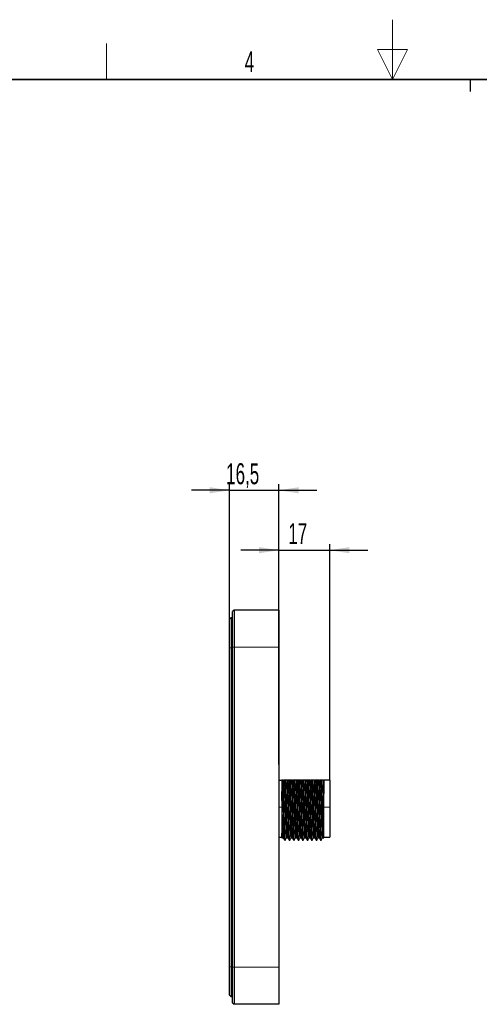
# Model space of a CAD drawing. Header units: millimetres. Extents: x 5 to 418, y 2 to 292.
# Tile 22 of 24: x 155 to 231, y 128 to 292. Entities that reach past the tile are written whole.
import ezdxf

# ---------------------------------------------------------------- set-up
doc = ezdxf.new("R2010")
doc.units = ezdxf.units.MM
doc.layers.add('SLD-0', color=7, linetype='Continuous')
doc.styles.add('SLDTEXTSTYLE0', font='TXT', dxfattribs={"width": 0.605})
doc.dimstyles.new('SLDDIMSTYLE1', dxfattribs={"dimtxt": 3.5, "dimasz": 3.302, "dimexe": 0, "dimexo": 0.0625, "dimgap": 0.875, "dimtad": 1, "dimlfac": 2, "dimrnd": 1e-09, "dimzin": 12, "dimdsep": 46, "dimtxsty": 'SLDTEXTSTYLE0', "dimsah": 1, "dimcen": 0.09, "dimadec": 0, "dimazin": 3, "dimtfac": 1, "dimtmove": 0, "dimatfit": 0, "dimfxl": 1, "dimfrac": 2, "dimtolj": 1, "dimtzin": 12, "dimarcsym": 0})
doc.dimstyles.new('SLDDIMSTYLE2', dxfattribs={"dimtxt": 3.5, "dimasz": 3.302, "dimexe": 0, "dimexo": 0.0625, "dimgap": 0.875, "dimtad": 1, "dimdec": 1, "dimlfac": 2, "dimrnd": 1e-09, "dimzin": 12, "dimdsep": 46, "dimtxsty": 'SLDTEXTSTYLE0', "dimsah": 1, "dimcen": 0.09, "dimadec": 0, "dimazin": 3, "dimtfac": 1, "dimtmove": 0, "dimatfit": 0, "dimfxl": 1, "dimfrac": 2, "dimtolj": 1, "dimtzin": 12, "dimarcsym": 0})

# ---------------------------------------------------------------- blocks, each defined once
blk = doc.blocks.new('_D_3')
at = {"layer": 'SLD-0', "color": 7}
for p, q in [((198.02, 203.95), (191.67, 203.95)), ((198.02, 168.17), (198.02, 204.95)), ((198.02, 203.95), (206.5, 203.95)), ((206.5, 165.55), (206.5, 204.95)), ((206.5, 203.95), (212.85, 203.95))]:
    blk.add_line(p, q, dxfattribs=at)
for points in [[(198.02, 203.95), (194.72, 204.46), (194.72, 203.44)], [(206.5, 203.95), (209.8, 203.44), (209.8, 204.46)]]:
    blk.add_solid(points, dxfattribs=at)
at = {"layer": 'SLD-0', "color": 7, "insert": (199.59, 208.46), "char_height": 3.5, "attachment_point": 1, "style": 'SLDTEXTSTYLE0'}
blk.add_mtext('17', dxfattribs=at)
blk = doc.blocks.new('_D_4')
at = {"layer": 'SLD-0', "color": 7}
for p, q in [((189.77, 213.95), (183.42, 213.95)), ((189.77, 192.42), (189.77, 214.95)), ((189.77, 213.95), (198.02, 213.95)), ((198.02, 193.95), (198.02, 214.95)), ((198.02, 213.95), (204.37, 213.95))]:
    blk.add_line(p, q, dxfattribs=at)
for points in [[(189.77, 213.95), (186.47, 214.46), (186.47, 213.44)], [(198.02, 213.95), (201.33, 213.44), (201.33, 214.46)]]:
    blk.add_solid(points, dxfattribs=at)
at = {"layer": 'SLD-0', "color": 7, "insert": (189.22, 218.46), "char_height": 3.5, "attachment_point": 1, "style": 'SLDTEXTSTYLE0'}
blk.add_mtext('16,5', dxfattribs=at)

msp = doc.modelspace()

# ---------------------------------------------------------------- linework, layer by layer
at = {"color": 7, "linetype": 'Continuous', "lineweight": 25}
for p, q in [((190.5243, 193.9484), (190.2743, 193.6984)), ((190.5243, 193.9484), (190.5243, 187.7484)), ((198.0243, 193.9484), (190.5243, 193.9484)), ((198.0243, 193.9484), (198.0243, 187.7484)), ((190.0243, 192.6734), (189.7743, 192.4234)), ((189.7743, 187.6734), (189.7743, 192.4234)), ((190.0243, 192.6734), (190.0243, 187.6734)), ((190.2743, 192.6734), (190.0243, 192.6734)), ((190.2743, 187.7484), (190.2743, 193.6984)), ((189.7743, 134.4234), (189.7743, 187.6734)), ((190.0243, 187.6734), (190.0243, 134.4234)), ((190.2743, 134.3484), (190.2743, 187.7484)), ((190.5243, 187.7484), (190.5243, 134.3484)), ((198.0243, 187.7484), (198.0243, 134.3484)), ((198.0243, 165.5484), (198.4993, 165.5484)), ((198.6854, 165.5484), (198.7792, 165.5484)), ((199.186, 165.5484), (198.9985, 165.5484)), ((199.4354, 165.5484), (199.5292, 165.5484)), ((199.936, 165.5484), (199.7485, 165.5484)), ((200.1854, 165.5484), (200.2792, 165.5484)), ((200.686, 165.5484), (200.4985, 165.5484)), ((200.9354, 165.5484), (201.0292, 165.5484)), ((201.436, 165.5484), (201.2485, 165.5484)), ((201.6854, 165.5484), (201.7792, 165.5484)), ((202.186, 165.5484), (201.9985, 165.5484)), ((202.4354, 165.5484), (202.5292, 165.5484)), ((202.936, 165.5484), (202.7485, 165.5484)), ((203.1854, 165.5484), (203.2792, 165.5484)), ((203.686, 165.5484), (203.4985, 165.5484)), ((203.9354, 165.5484), (204.0292, 165.5484)), ((204.436, 165.5484), (204.2485, 165.5484)), ((204.6854, 165.5484), (204.7792, 165.5484)), ((205.186, 165.5484), (204.9985, 165.5484)), ((205.4354, 165.5484), (205.4993, 165.5484)), ((205.4993, 165.5484), (205.4993, 163.2821)), ((206.4993, 165.5484), (205.4993, 165.5484)), ((206.4993, 165.5484), (206.4993, 161.0484)), ((206.4993, 161.0484), (206.4993, 156.0484)), ((198.0243, 156.0484), (198.4993, 156.0484)), ((198.5106, 155.8564), (198.5693, 155.958)), ((198.5649, 155.9543), (198.7503, 155.9543)), ((198.9868, 155.5484), (199.0806, 155.5484)), ((199.315, 155.9543), (199.5003, 155.9543)), ((199.7368, 155.5484), (199.8306, 155.5484)), ((200.065, 155.9543), (200.2503, 155.9543)), ((200.4868, 155.5484), (200.5806, 155.5484)), ((200.815, 155.9543), (201.0003, 155.9543)), ((201.2368, 155.5484), (201.3306, 155.5484)), ((201.565, 155.9543), (201.7503, 155.9543)), ((201.9868, 155.5484), (202.0806, 155.5484)), ((202.315, 155.9543), (202.5003, 155.9543)), ((202.7368, 155.5484), (202.8306, 155.5484)), ((203.065, 155.9543), (203.2503, 155.9543)), ((203.4868, 155.5484), (203.5806, 155.5484)), ((203.815, 155.9543), (204.0003, 155.9543)), ((204.2368, 155.5484), (204.3306, 155.5484)), ((204.565, 155.9543), (204.7503, 155.9543)), ((204.9868, 155.5484), (205.0806, 155.5484)), ((205.3149, 155.9543), (205.5024, 155.9543)), ((205.4993, 156.0484), (206.4993, 156.0484)), ((189.7743, 129.6734), (189.7743, 134.4234)), ((190.0243, 134.4234), (190.0243, 129.4234)), ((190.2743, 128.3984), (190.2743, 134.3484)), ((190.5243, 134.3484), (190.5243, 128.1484)), ((198.0243, 134.3484), (198.0243, 128.1484)), ((189.7743, 129.6734), (190.0243, 129.4234)), ((190.2743, 129.4234), (190.0243, 129.4234)), ((190.2743, 128.3984), (190.5243, 128.1484)), ((198.0243, 128.1484), (190.5243, 128.1484))]:
    msp.add_line(p, q, dxfattribs=at)
at = {"color": 7, "linetype": 'Continuous', "lineweight": 18}
for p, q in [((190.0243, 187.6734), (189.7743, 187.6734)), ((190.2743, 187.6734), (190.0243, 187.6734)), ((190.5243, 187.7484), (190.2743, 187.7484)), ((198.0243, 187.7484), (190.5243, 187.7484)), ((198.4993, 161.0484), (198.0243, 161.0484)), ((198.8931, 161.0484), (198.7993, 161.0484)), ((199.6431, 161.0484), (199.5493, 161.0484)), ((200.3931, 161.0484), (200.2993, 161.0484)), ((201.1431, 161.0484), (201.0493, 161.0484)), ((201.8931, 161.0484), (201.7993, 161.0484)), ((202.6431, 161.0484), (202.5493, 161.0484)), ((203.3931, 161.0484), (203.2993, 161.0484)), ((204.1431, 161.0484), (204.0493, 161.0484)), ((204.8931, 161.0484), (204.7993, 161.0484)), ((205.4993, 161.0484), (206.4993, 161.0484)), ((189.7743, 134.4234), (190.0243, 134.4234)), ((190.2743, 134.4234), (190.0243, 134.4234)), ((190.5243, 134.3484), (190.2743, 134.3484)), ((198.0243, 134.3484), (190.5243, 134.3484))]:
    msp.add_line(p, q, dxfattribs=at)
at = {"color": 7, "linetype": 'Continuous', "lineweight": 25}
for points, knots in [([(198.4993, 165.5484), (198.4993, 165.5186), (198.4993, 165.46), (198.4993, 165.3683), (198.4993, 165.2762), (198.4993, 165.1838), (198.4993, 165.0916), (198.4993, 165.0001), (198.4993, 164.9095), (198.4993, 164.8202), (198.4993, 164.6901), (198.4993, 164.5247), (198.4994, 164.3026), (198.4994, 164.034), (198.4993, 163.8198), (198.4993, 163.6952)], [0, 0, 0, 0, 0.06390706, 0.12574364, 0.1855041, 0.24318739, 0.29879662, 0.35233858, 0.4038233, 0.45326365, 0.50067489, 0.61498318, 0.71142485, 0.83214905, 1, 1, 1, 1]), ([(198.7993, 161.0484), (198.7905, 161.4772), (198.781, 161.9163), (198.7615, 162.7776), (198.7515, 163.1995), (198.7318, 163.9883), (198.7221, 164.3551), (198.7083, 164.8438), (198.704, 164.9957), (198.6949, 165.2851), (198.6902, 165.4217), (198.6854, 165.5484)], [0, 0, 0, 0, 0.25, 0.25, 0.5, 0.5, 0.75, 0.75, 0.875, 0.875, 1, 1, 1, 1]), ([(198.8931, 161.0484), (198.8843, 161.4772), (198.8748, 161.9163), (198.8553, 162.7776), (198.8453, 163.1995), (198.8255, 163.9883), (198.8158, 164.3551), (198.8021, 164.8438), (198.7977, 164.9957), (198.7887, 165.2851), (198.784, 165.4217), (198.7792, 165.5484)], [0, 0, 0, 0, 0.25, 0.25, 0.5, 0.5, 0.75, 0.75, 0.875, 0.875, 1, 1, 1, 1]), ([(199.315, 155.9543), (199.3028, 155.9543), (199.2893, 156.0456), (199.2619, 156.4164), (199.248, 156.6956), (199.2318, 157.1281), (199.2286, 157.2186), (199.2224, 157.4067), (199.2194, 157.5037), (199.21, 157.8098), (199.2035, 158.0321), (199.1901, 158.5065), (199.1833, 158.7585), (199.1695, 159.2822), (199.1626, 159.5538), (199.1492, 160.1049), (199.1425, 160.3844), (199.1298, 160.9395), (199.1238, 161.2132), (199.1047, 162.0465), (199.0909, 162.6083), (199.0634, 163.6502), (199.0498, 164.1289), (199.0343, 164.6328), (199.0313, 164.7289), (199.025, 164.915), (199.0218, 165.0046), (199.012, 165.2607), (199.0053, 165.4149), (198.9985, 165.5484)], [0, 0, 0, 0, 0.125, 0.125, 0.25, 0.25, 0.28125, 0.28125, 0.3125, 0.3125, 0.375, 0.375, 0.4375, 0.4375, 0.5, 0.5, 0.5625, 0.5625, 0.625, 0.625, 0.75, 0.75, 0.875, 0.875, 0.90625, 0.90625, 0.9375, 0.9375, 1, 1, 1, 1]), ([(199.4978, 155.9762), (199.4909, 155.997), (199.4752, 156.0436), (199.4494, 156.4116), (199.4224, 157.003), (199.3976, 157.7955), (199.3707, 158.7456), (199.3433, 159.8132), (199.3174, 160.9357), (199.292, 162.0626), (199.2646, 163.1462), (199.2375, 164.1208), (199.2126, 164.9588), (199.1949, 165.3507), (199.186, 165.5484)], [0, 0, 0, 0, 0.06888163, 0.154437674, 0.239517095, 0.322805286, 0.407722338, 0.493326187, 0.577514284, 0.661216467, 0.746703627, 0.831925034, 0.915265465, 1, 1, 1, 1]), ([(199.5493, 161.0484), (199.5405, 161.4772), (199.531, 161.9163), (199.5115, 162.7776), (199.5015, 163.1995), (199.4818, 163.9883), (199.4721, 164.3551), (199.4583, 164.8438), (199.454, 164.9957), (199.4449, 165.2851), (199.4402, 165.4217), (199.4354, 165.5484)], [0, 0, 0, 0, 0.25, 0.25, 0.5, 0.5, 0.75, 0.75, 0.875, 0.875, 1, 1, 1, 1]), ([(199.6431, 161.0484), (199.6343, 161.4772), (199.6248, 161.9163), (199.6053, 162.7776), (199.5953, 163.1995), (199.5755, 163.9883), (199.5658, 164.3551), (199.5521, 164.8438), (199.5477, 164.9957), (199.5387, 165.2851), (199.534, 165.4217), (199.5292, 165.5484)], [0, 0, 0, 0, 0.25, 0.25, 0.5, 0.5, 0.75, 0.75, 0.875, 0.875, 1, 1, 1, 1]), ([(200.065, 155.9543), (200.0528, 155.9543), (200.0393, 156.0456), (200.0119, 156.4164), (199.998, 156.6956), (199.9818, 157.1281), (199.9786, 157.2186), (199.9724, 157.4067), (199.9694, 157.5037), (199.96, 157.8098), (199.9535, 158.0321), (199.9401, 158.5065), (199.9333, 158.7585), (199.9195, 159.2822), (199.9126, 159.5538), (199.8992, 160.1049), (199.8925, 160.3844), (199.8798, 160.9395), (199.8738, 161.2132), (199.8547, 162.0465), (199.8409, 162.6083), (199.8134, 163.6502), (199.7998, 164.1289), (199.7843, 164.6328), (199.7813, 164.7289), (199.775, 164.915), (199.7718, 165.0046), (199.762, 165.2607), (199.7553, 165.4149), (199.7485, 165.5484)], [0, 0, 0, 0, 0.125, 0.125, 0.25, 0.25, 0.28125, 0.28125, 0.3125, 0.3125, 0.375, 0.375, 0.4375, 0.4375, 0.5, 0.5, 0.5625, 0.5625, 0.625, 0.625, 0.75, 0.75, 0.875, 0.875, 0.90625, 0.90625, 0.9375, 0.9375, 1, 1, 1, 1]), ([(200.2478, 155.9762), (200.2409, 155.997), (200.2252, 156.0436), (200.1994, 156.4116), (200.1724, 157.003), (200.1476, 157.7955), (200.1207, 158.7456), (200.0933, 159.8132), (200.0674, 160.9357), (200.042, 162.0626), (200.0146, 163.1462), (199.9875, 164.1208), (199.9626, 164.9588), (199.9449, 165.3507), (199.936, 165.5484)], [0, 0, 0, 0, 0.06888163, 0.15443767, 0.2395171, 0.32280529, 0.40772234, 0.49332619, 0.57751428, 0.66121647, 0.74670363, 0.83192503, 0.91526547, 1, 1, 1, 1]), ([(200.2993, 161.0484), (200.2905, 161.4772), (200.281, 161.9163), (200.2615, 162.7776), (200.2515, 163.1995), (200.2318, 163.9883), (200.2221, 164.3551), (200.2083, 164.8438), (200.204, 164.9957), (200.1949, 165.2851), (200.1902, 165.4217), (200.1854, 165.5484)], [0, 0, 0, 0, 0.25, 0.25, 0.5, 0.5, 0.75, 0.75, 0.875, 0.875, 1, 1, 1, 1]), ([(200.3931, 161.0484), (200.3843, 161.4772), (200.3748, 161.9163), (200.3553, 162.7776), (200.3453, 163.1995), (200.3255, 163.9883), (200.3158, 164.3551), (200.3021, 164.8438), (200.2977, 164.9957), (200.2887, 165.2851), (200.284, 165.4217), (200.2792, 165.5484)], [0, 0, 0, 0, 0.25, 0.25, 0.5, 0.5, 0.75, 0.75, 0.875, 0.875, 1, 1, 1, 1]), ([(200.815, 155.9543), (200.8028, 155.9543), (200.7893, 156.0456), (200.7619, 156.4164), (200.748, 156.6956), (200.7318, 157.1281), (200.7286, 157.2186), (200.7224, 157.4067), (200.7194, 157.5037), (200.71, 157.8098), (200.7035, 158.0321), (200.6901, 158.5065), (200.6833, 158.7585), (200.6695, 159.2822), (200.6626, 159.5538), (200.6492, 160.1049), (200.6425, 160.3844), (200.6298, 160.9395), (200.6238, 161.2132), (200.6047, 162.0465), (200.5909, 162.6083), (200.5634, 163.6502), (200.5498, 164.1289), (200.5343, 164.6328), (200.5313, 164.7289), (200.525, 164.915), (200.5218, 165.0046), (200.512, 165.2607), (200.5053, 165.4149), (200.4985, 165.5484)], [0, 0, 0, 0, 0.125, 0.125, 0.25, 0.25, 0.28125, 0.28125, 0.3125, 0.3125, 0.375, 0.375, 0.4375, 0.4375, 0.5, 0.5, 0.5625, 0.5625, 0.625, 0.625, 0.75, 0.75, 0.875, 0.875, 0.90625, 0.90625, 0.9375, 0.9375, 1, 1, 1, 1]), ([(200.9978, 155.9762), (200.9909, 155.997), (200.9752, 156.0436), (200.9494, 156.4116), (200.9224, 157.003), (200.8976, 157.7955), (200.8707, 158.7456), (200.8433, 159.8132), (200.8174, 160.9357), (200.792, 162.0626), (200.7646, 163.1462), (200.7375, 164.1208), (200.7126, 164.9588), (200.6949, 165.3507), (200.686, 165.5484)], [0, 0, 0, 0, 0.06888163, 0.15443767, 0.23951709, 0.32280529, 0.40772234, 0.49332619, 0.57751428, 0.66121647, 0.74670363, 0.83192503, 0.91526546, 1, 1, 1, 1]), ([(201.0493, 161.0484), (201.0405, 161.4772), (201.031, 161.9163), (201.0115, 162.7776), (201.0015, 163.1995), (200.9818, 163.9883), (200.9721, 164.3551), (200.9583, 164.8438), (200.954, 164.9957), (200.9449, 165.2851), (200.9402, 165.4217), (200.9354, 165.5484)], [0, 0, 0, 0, 0.25, 0.25, 0.5, 0.5, 0.75, 0.75, 0.875, 0.875, 1, 1, 1, 1]), ([(201.1431, 161.0484), (201.1343, 161.4772), (201.1248, 161.9163), (201.1053, 162.7776), (201.0953, 163.1995), (201.0755, 163.9883), (201.0658, 164.3551), (201.0521, 164.8438), (201.0477, 164.9957), (201.0387, 165.2851), (201.034, 165.4217), (201.0292, 165.5484)], [0, 0, 0, 0, 0.25, 0.25, 0.5, 0.5, 0.75, 0.75, 0.875, 0.875, 1, 1, 1, 1]), ([(201.565, 155.9543), (201.5528, 155.9543), (201.5393, 156.0456), (201.5119, 156.4164), (201.498, 156.6956), (201.4818, 157.1281), (201.4786, 157.2186), (201.4724, 157.4067), (201.4694, 157.5037), (201.46, 157.8098), (201.4535, 158.0321), (201.4401, 158.5065), (201.4333, 158.7585), (201.4195, 159.2822), (201.4126, 159.5538), (201.3992, 160.1049), (201.3925, 160.3844), (201.3798, 160.9395), (201.3738, 161.2132), (201.3547, 162.0465), (201.3409, 162.6083), (201.3134, 163.6502), (201.2998, 164.1289), (201.2843, 164.6328), (201.2813, 164.7289), (201.275, 164.915), (201.2718, 165.0046), (201.262, 165.2607), (201.2553, 165.4149), (201.2485, 165.5484)], [0, 0, 0, 0, 0.125, 0.125, 0.25, 0.25, 0.28125, 0.28125, 0.3125, 0.3125, 0.375, 0.375, 0.4375, 0.4375, 0.5, 0.5, 0.5625, 0.5625, 0.625, 0.625, 0.75, 0.75, 0.875, 0.875, 0.90625, 0.90625, 0.9375, 0.9375, 1, 1, 1, 1]), ([(201.7478, 155.9762), (201.7409, 155.997), (201.7252, 156.0436), (201.6994, 156.4116), (201.6724, 157.003), (201.6476, 157.7955), (201.6207, 158.7456), (201.5933, 159.8132), (201.5674, 160.9357), (201.542, 162.0626), (201.5146, 163.1462), (201.4875, 164.1208), (201.4626, 164.9588), (201.4449, 165.3507), (201.436, 165.5484)], [0, 0, 0, 0, 0.06888163, 0.15443767, 0.2395171, 0.32280529, 0.40772234, 0.49332619, 0.57751428, 0.66121647, 0.74670363, 0.83192503, 0.91526547, 1, 1, 1, 1]), ([(201.7993, 161.0484), (201.7905, 161.4772), (201.781, 161.9163), (201.7615, 162.7776), (201.7515, 163.1995), (201.7318, 163.9883), (201.7221, 164.3551), (201.7083, 164.8438), (201.704, 164.9957), (201.6949, 165.2851), (201.6902, 165.4217), (201.6854, 165.5484)], [0, 0, 0, 0, 0.25, 0.25, 0.5, 0.5, 0.75, 0.75, 0.875, 0.875, 1, 1, 1, 1]), ([(201.8931, 161.0484), (201.8843, 161.4772), (201.8748, 161.9163), (201.8553, 162.7776), (201.8453, 163.1995), (201.8255, 163.9883), (201.8158, 164.3551), (201.8021, 164.8438), (201.7977, 164.9957), (201.7887, 165.2851), (201.784, 165.4217), (201.7792, 165.5484)], [0, 0, 0, 0, 0.25, 0.25, 0.5, 0.5, 0.75, 0.75, 0.875, 0.875, 1, 1, 1, 1]), ([(202.315, 155.9543), (202.3028, 155.9543), (202.2893, 156.0456), (202.2619, 156.4164), (202.248, 156.6956), (202.2318, 157.1281), (202.2286, 157.2186), (202.2224, 157.4067), (202.2194, 157.5037), (202.21, 157.8098), (202.2035, 158.0321), (202.1901, 158.5065), (202.1833, 158.7585), (202.1695, 159.2822), (202.1626, 159.5538), (202.1492, 160.1049), (202.1425, 160.3844), (202.1298, 160.9395), (202.1238, 161.2132), (202.1047, 162.0465), (202.0909, 162.6083), (202.0634, 163.6502), (202.0498, 164.1289), (202.0343, 164.6328), (202.0313, 164.7289), (202.025, 164.915), (202.0218, 165.0046), (202.012, 165.2607), (202.0053, 165.4149), (201.9985, 165.5484)], [0, 0, 0, 0, 0.125, 0.125, 0.25, 0.25, 0.28125, 0.28125, 0.3125, 0.3125, 0.375, 0.375, 0.4375, 0.4375, 0.5, 0.5, 0.5625, 0.5625, 0.625, 0.625, 0.75, 0.75, 0.875, 0.875, 0.90625, 0.90625, 0.9375, 0.9375, 1, 1, 1, 1]), ([(202.4978, 155.9762), (202.4909, 155.997), (202.4752, 156.0436), (202.4494, 156.4116), (202.4224, 157.003), (202.3976, 157.7955), (202.3707, 158.7456), (202.3433, 159.8132), (202.3174, 160.9357), (202.292, 162.0626), (202.2646, 163.1462), (202.2375, 164.1208), (202.2126, 164.9588), (202.1949, 165.3507), (202.186, 165.5484)], [0, 0, 0, 0, 0.06888163, 0.15443767, 0.2395171, 0.32280529, 0.40772234, 0.49332619, 0.57751428, 0.66121647, 0.74670363, 0.83192503, 0.91526547, 1, 1, 1, 1]), ([(202.5493, 161.0484), (202.5405, 161.4772), (202.531, 161.9163), (202.5115, 162.7776), (202.5015, 163.1995), (202.4818, 163.9883), (202.4721, 164.3551), (202.4583, 164.8438), (202.454, 164.9957), (202.4449, 165.2851), (202.4402, 165.4217), (202.4354, 165.5484)], [0, 0, 0, 0, 0.25, 0.25, 0.5, 0.5, 0.75, 0.75, 0.875, 0.875, 1, 1, 1, 1]), ([(202.6431, 161.0484), (202.6343, 161.4772), (202.6248, 161.9163), (202.6053, 162.7776), (202.5953, 163.1995), (202.5755, 163.9883), (202.5658, 164.3551), (202.5521, 164.8438), (202.5477, 164.9957), (202.5387, 165.2851), (202.534, 165.4217), (202.5292, 165.5484)], [0, 0, 0, 0, 0.25, 0.25, 0.5, 0.5, 0.75, 0.75, 0.875, 0.875, 1, 1, 1, 1]), ([(203.065, 155.9543), (203.0528, 155.9543), (203.0393, 156.0456), (203.0119, 156.4164), (202.998, 156.6956), (202.9818, 157.1281), (202.9786, 157.2186), (202.9724, 157.4067), (202.9694, 157.5037), (202.96, 157.8098), (202.9535, 158.0321), (202.9401, 158.5065), (202.9333, 158.7585), (202.9195, 159.2822), (202.9126, 159.5538), (202.8992, 160.1049), (202.8925, 160.3844), (202.8798, 160.9395), (202.8738, 161.2132), (202.8547, 162.0465), (202.8409, 162.6083), (202.8134, 163.6502), (202.7998, 164.1289), (202.7843, 164.6328), (202.7813, 164.7289), (202.775, 164.915), (202.7718, 165.0046), (202.762, 165.2607), (202.7553, 165.4149), (202.7485, 165.5484)], [0, 0, 0, 0, 0.125, 0.125, 0.25, 0.25, 0.28125, 0.28125, 0.3125, 0.3125, 0.375, 0.375, 0.4375, 0.4375, 0.5, 0.5, 0.5625, 0.5625, 0.625, 0.625, 0.75, 0.75, 0.875, 0.875, 0.90625, 0.90625, 0.9375, 0.9375, 1, 1, 1, 1]), ([(203.2478, 155.9762), (203.2409, 155.997), (203.2252, 156.0436), (203.1994, 156.4116), (203.1724, 157.003), (203.1476, 157.7955), (203.1207, 158.7456), (203.0933, 159.8132), (203.0674, 160.9357), (203.042, 162.0626), (203.0146, 163.1462), (202.9875, 164.1208), (202.9626, 164.9588), (202.9449, 165.3507), (202.936, 165.5484)], [0, 0, 0, 0, 0.06888163, 0.15443767, 0.2395171, 0.32280529, 0.40772234, 0.49332619, 0.57751428, 0.66121647, 0.74670363, 0.83192503, 0.91526547, 1, 1, 1, 1]), ([(203.2993, 161.0484), (203.2905, 161.4772), (203.281, 161.9163), (203.2615, 162.7776), (203.2515, 163.1995), (203.2318, 163.9883), (203.2221, 164.3551), (203.2083, 164.8438), (203.204, 164.9957), (203.1949, 165.2851), (203.1902, 165.4217), (203.1854, 165.5484)], [0, 0, 0, 0, 0.25, 0.25, 0.5, 0.5, 0.75, 0.75, 0.875, 0.875, 1, 1, 1, 1]), ([(203.3931, 161.0484), (203.3843, 161.4772), (203.3748, 161.9163), (203.3553, 162.7776), (203.3453, 163.1995), (203.3255, 163.9883), (203.3158, 164.3551), (203.3021, 164.8438), (203.2977, 164.9957), (203.2887, 165.2851), (203.284, 165.4217), (203.2792, 165.5484)], [0, 0, 0, 0, 0.25, 0.25, 0.5, 0.5, 0.75, 0.75, 0.875, 0.875, 1, 1, 1, 1]), ([(203.815, 155.9543), (203.8028, 155.9543), (203.7893, 156.0456), (203.7619, 156.4164), (203.748, 156.6956), (203.7318, 157.1281), (203.7286, 157.2186), (203.7224, 157.4067), (203.7194, 157.5037), (203.71, 157.8098), (203.7035, 158.0321), (203.6901, 158.5065), (203.6833, 158.7585), (203.6695, 159.2822), (203.6626, 159.5538), (203.6492, 160.1049), (203.6425, 160.3844), (203.6298, 160.9395), (203.6238, 161.2132), (203.6047, 162.0465), (203.5909, 162.6083), (203.5634, 163.6502), (203.5498, 164.1289), (203.5343, 164.6328), (203.5313, 164.7289), (203.525, 164.915), (203.5218, 165.0046), (203.512, 165.2607), (203.5053, 165.4149), (203.4985, 165.5484)], [0, 0, 0, 0, 0.125, 0.125, 0.25, 0.25, 0.28125, 0.28125, 0.3125, 0.3125, 0.375, 0.375, 0.4375, 0.4375, 0.5, 0.5, 0.5625, 0.5625, 0.625, 0.625, 0.75, 0.75, 0.875, 0.875, 0.90625, 0.90625, 0.9375, 0.9375, 1, 1, 1, 1]), ([(203.9978, 155.9762), (203.9909, 155.997), (203.9752, 156.0436), (203.9494, 156.4116), (203.9224, 157.003), (203.8976, 157.7955), (203.8707, 158.7456), (203.8433, 159.8132), (203.8174, 160.9357), (203.792, 162.0626), (203.7646, 163.1462), (203.7375, 164.1208), (203.7126, 164.9588), (203.6949, 165.3507), (203.686, 165.5484)], [0, 0, 0, 0, 0.06888163, 0.15443767, 0.2395171, 0.32280529, 0.40772234, 0.49332619, 0.57751428, 0.66121647, 0.74670363, 0.83192503, 0.91526547, 1, 1, 1, 1]), ([(204.0493, 161.0484), (204.0405, 161.4772), (204.031, 161.9163), (204.0115, 162.7776), (204.0015, 163.1995), (203.9818, 163.9883), (203.9721, 164.3551), (203.9583, 164.8438), (203.954, 164.9957), (203.9449, 165.2851), (203.9402, 165.4217), (203.9354, 165.5484)], [0, 0, 0, 0, 0.25, 0.25, 0.5, 0.5, 0.75, 0.75, 0.875, 0.875, 1, 1, 1, 1]), ([(204.1431, 161.0484), (204.1343, 161.4772), (204.1248, 161.9163), (204.1053, 162.7776), (204.0953, 163.1995), (204.0755, 163.9883), (204.0658, 164.3551), (204.0521, 164.8438), (204.0477, 164.9957), (204.0387, 165.2851), (204.034, 165.4217), (204.0292, 165.5484)], [0, 0, 0, 0, 0.25, 0.25, 0.5, 0.5, 0.75, 0.75, 0.875, 0.875, 1, 1, 1, 1]), ([(204.565, 155.9543), (204.5528, 155.9543), (204.5393, 156.0456), (204.5119, 156.4164), (204.498, 156.6956), (204.4818, 157.1281), (204.4786, 157.2186), (204.4724, 157.4067), (204.4694, 157.5037), (204.46, 157.8098), (204.4535, 158.0321), (204.4401, 158.5065), (204.4333, 158.7585), (204.4195, 159.2822), (204.4126, 159.5538), (204.3992, 160.1049), (204.3925, 160.3844), (204.3798, 160.9395), (204.3738, 161.2132), (204.3547, 162.0465), (204.3409, 162.6083), (204.3134, 163.6502), (204.2998, 164.1289), (204.2843, 164.6328), (204.2813, 164.7289), (204.275, 164.915), (204.2718, 165.0046), (204.262, 165.2607), (204.2553, 165.4149), (204.2485, 165.5484)], [0, 0, 0, 0, 0.125, 0.125, 0.25, 0.25, 0.28125, 0.28125, 0.3125, 0.3125, 0.375, 0.375, 0.4375, 0.4375, 0.5, 0.5, 0.5625, 0.5625, 0.625, 0.625, 0.75, 0.75, 0.875, 0.875, 0.90625, 0.90625, 0.9375, 0.9375, 1, 1, 1, 1]), ([(204.7478, 155.9762), (204.7409, 155.997), (204.7252, 156.0436), (204.6994, 156.4116), (204.6724, 157.003), (204.6476, 157.7955), (204.6207, 158.7456), (204.5933, 159.8132), (204.5674, 160.9357), (204.542, 162.0626), (204.5146, 163.1462), (204.4875, 164.1208), (204.4626, 164.9588), (204.4449, 165.3507), (204.436, 165.5484)], [0, 0, 0, 0, 0.06888163, 0.15443767, 0.23951709, 0.32280529, 0.40772234, 0.49332619, 0.57751428, 0.66121647, 0.74670363, 0.83192503, 0.91526546, 1, 1, 1, 1]), ([(204.7993, 161.0484), (204.7905, 161.4772), (204.781, 161.9163), (204.7615, 162.7776), (204.7515, 163.1995), (204.7318, 163.9883), (204.7221, 164.3551), (204.7083, 164.8438), (204.704, 164.9957), (204.6949, 165.2851), (204.6902, 165.4217), (204.6854, 165.5484)], [0, 0, 0, 0, 0.25, 0.25, 0.5, 0.5, 0.75, 0.75, 0.875, 0.875, 1, 1, 1, 1]), ([(204.8931, 161.0484), (204.8843, 161.4772), (204.8748, 161.9163), (204.8553, 162.7776), (204.8453, 163.1995), (204.8255, 163.9883), (204.8158, 164.3551), (204.8021, 164.8438), (204.7977, 164.9957), (204.7887, 165.2851), (204.784, 165.4217), (204.7792, 165.5484)], [0, 0, 0, 0, 0.25, 0.25, 0.5, 0.5, 0.75, 0.75, 0.875, 0.875, 1, 1, 1, 1]), ([(205.315, 155.972), (205.3138, 155.9663), (205.3024, 155.9112), (205.2805, 156.1377), (205.2477, 156.6661), (205.2176, 157.5291), (205.1865, 158.6225), (205.1538, 159.8858), (205.1237, 161.2268), (205.0926, 162.5577), (205.0598, 163.7794), (205.0298, 164.8352), (205.0089, 165.31), (204.9985, 165.5484)], [0, 0, 0, 0, 0.01144709, 0.11013274, 0.21011645, 0.3080506, 0.40675511, 0.50673602, 0.60465429, 0.70337753, 0.8033555, 0.90125816, 1, 1, 1, 1]), ([(205.4993, 155.9562), (205.4871, 155.9712), (205.4736, 156.0769), (205.4465, 156.4705), (205.4328, 156.7579), (205.4169, 157.1959), (205.4138, 157.2873), (205.4077, 157.4766), (205.4047, 157.5747), (205.3953, 157.8838), (205.3888, 158.1074), (205.3689, 158.8206), (205.355, 159.3529), (205.335, 160.1727), (205.3285, 160.4493), (205.3191, 160.8608), (205.3161, 160.9967), (205.31, 161.2692), (205.3069, 161.4064), (205.291, 162.0939), (205.2773, 162.6485), (205.2502, 163.676), (205.2368, 164.1475), (205.2214, 164.6442), (205.2184, 164.739), (205.2122, 164.9227), (205.209, 165.011), (205.1994, 165.264), (205.1927, 165.4163), (205.186, 165.5484)], [0, 0, 0, 0, 0.125, 0.125, 0.25, 0.25, 0.28125, 0.28125, 0.3125, 0.3125, 0.375, 0.375, 0.5, 0.5, 0.5625, 0.5625, 0.59375, 0.59375, 0.625, 0.625, 0.75, 0.75, 0.875, 0.875, 0.90625, 0.90625, 0.9375, 0.9375, 1, 1, 1, 1]), ([(205.4993, 163.2821), (205.4881, 163.7422), (205.477, 164.1726), (205.4639, 164.6471), (205.4613, 164.7389), (205.4562, 164.9159), (205.4538, 165.0009), (205.4461, 165.2495), (205.4408, 165.4053), (205.4354, 165.5484)], [0, 0, 0, 0, 0.5, 0.5, 0.625, 0.625, 0.75, 0.75, 1, 1, 1, 1]), ([(198.7525, 155.9727), (198.7514, 155.9667), (198.7387, 155.8947), (198.714, 156.1808), (198.6768, 156.8466), (198.6433, 157.9308), (198.6064, 159.2762), (198.5706, 160.7791), (198.5363, 162.3223), (198.5117, 163.2345), (198.4993, 163.6952)], [0, 0, 0, 0, 0.01271367, 0.15350994, 0.29570608, 0.43477794, 0.57681697, 0.71794616, 0.85755715, 1, 1, 1, 1]), ([(198.4993, 163.6952), (198.4993, 163.6509), (198.4993, 163.5622), (198.4994, 163.4261), (198.4994, 163.2879), (198.4995, 163.1476), (198.4995, 163.0054), (198.4996, 162.8616), (198.4996, 162.7163), (198.4996, 162.5697), (198.4996, 162.422), (198.4996, 162.2735), (198.4995, 162.1244), (198.4995, 161.9748), (198.4992, 161.7747), (198.4996, 161.3941), (198.4993, 160.9039), (198.4994, 160.3406), (198.4993, 159.6838), (198.4998, 158.8842), (198.4992, 158.2195), (198.4995, 157.6961), (198.4993, 157.3989), (198.4993, 157.1437), (198.4993, 156.9921), (198.4993, 156.8397), (198.4993, 156.7448), (198.4993, 156.6959)], [0, 0, 0, 0, 0.01936056, 0.03873962, 0.05812819, 0.07751727, 0.09689787, 0.116261, 0.13559774, 0.15489922, 0.17415669, 0.1933615, 0.21250516, 0.23157933, 0.25057588, 0.28862978, 0.37538498, 0.43388477, 0.50054704, 0.62573874, 0.74966217, 0.78823951, 0.87456373, 0.90285853, 0.93319503, 0.96557798, 1, 1, 1, 1]), ([(205.4993, 155.9562), (205.4993, 155.9561), (205.4993, 155.9558), (205.4993, 155.962), (205.4993, 155.974), (205.4993, 155.9933), (205.4993, 156.0208), (205.4993, 156.0577), (205.4993, 156.1124), (205.4993, 156.1901), (205.4994, 156.2847), (205.4994, 156.4067), (205.4993, 156.6024), (205.4993, 156.9099), (205.4993, 157.4586), (205.4994, 158.278), (205.4993, 159.2543), (205.4994, 160.0859), (205.4993, 160.6197), (205.4994, 161.0535), (205.4993, 161.3556), (205.4993, 161.6809), (205.4993, 161.9527), (205.4993, 162.21), (205.4994, 162.4224), (205.4994, 162.6757), (205.4993, 162.9687), (205.4993, 163.173), (205.4993, 163.2821)], [0, 0, 0, 0, 0.0151438, 0.03121626, 0.04822618, 0.06618033, 0.08508303, 0.10493559, 0.12573586, 0.1572721, 0.18802849, 0.20868013, 0.25044045, 0.31759735, 0.3753252, 0.50017737, 0.62491202, 0.68677262, 0.74948119, 0.78052056, 0.81224702, 0.83665722, 0.87452122, 0.89109684, 0.91189852, 0.93696805, 0.96633412, 1, 1, 1, 1]), ([(198.9823, 155.5755), (198.9737, 155.6079), (198.9548, 155.679), (198.9236, 156.2366), (198.8931, 157.1135), (198.8626, 158.2669), (198.8299, 159.6085), (198.8094, 160.5712), (198.7993, 161.0484)], [0, 0, 0, 0, 0.14495804, 0.31773682, 0.48756495, 0.65739308, 0.83017187, 1, 1, 1, 1]), ([(199.085, 155.5749), (199.0835, 155.5651), (199.0718, 155.4865), (199.0501, 155.697), (199.0173, 156.2243), (198.9868, 157.1167), (198.9563, 158.266), (198.9236, 159.6087), (198.9032, 160.5712), (198.8931, 161.0484)], [0, 0, 0, 0, 0.02319665, 0.18505979, 0.34973519, 0.51159832, 0.67346146, 0.83813686, 1, 1, 1, 1]), ([(199.7324, 155.5749), (199.7238, 155.6074), (199.7048, 155.6786), (199.6736, 156.2365), (199.6431, 157.1135), (199.6126, 158.2669), (199.5799, 159.6085), (199.5594, 160.5712), (199.5493, 161.0484)], [0, 0, 0, 0, 0.14541266, 0.31809958, 0.48783741, 0.65757525, 0.83026216, 1, 1, 1, 1]), ([(199.835, 155.5749), (199.8335, 155.5651), (199.8218, 155.4865), (199.8001, 155.697), (199.7673, 156.2243), (199.7368, 157.1167), (199.7063, 158.266), (199.6736, 159.6087), (199.6532, 160.5712), (199.6431, 161.0484)], [0, 0, 0, 0, 0.02319665, 0.18505979, 0.34973519, 0.51159832, 0.67346146, 0.83813686, 1, 1, 1, 1]), ([(200.4824, 155.5749), (200.4738, 155.6074), (200.4548, 155.6786), (200.4236, 156.2365), (200.3931, 157.1135), (200.3626, 158.2669), (200.3299, 159.6085), (200.3094, 160.5712), (200.2993, 161.0484)], [0, 0, 0, 0, 0.14541266, 0.31809958, 0.48783741, 0.65757525, 0.83026216, 1, 1, 1, 1]), ([(200.585, 155.5749), (200.5835, 155.5651), (200.5718, 155.4865), (200.5501, 155.697), (200.5173, 156.2243), (200.4868, 157.1167), (200.4563, 158.266), (200.4236, 159.6087), (200.4032, 160.5712), (200.3931, 161.0484)], [0, 0, 0, 0, 0.02319665, 0.18505979, 0.34973519, 0.51159832, 0.67346146, 0.83813686, 1, 1, 1, 1]), ([(201.2324, 155.5749), (201.2238, 155.6074), (201.2048, 155.6786), (201.1736, 156.2365), (201.1431, 157.1135), (201.1126, 158.2669), (201.0799, 159.6085), (201.0594, 160.5712), (201.0493, 161.0484)], [0, 0, 0, 0, 0.14541266, 0.31809958, 0.48783741, 0.65757525, 0.83026216, 1, 1, 1, 1]), ([(201.335, 155.5749), (201.3335, 155.5651), (201.3218, 155.4865), (201.3001, 155.697), (201.2673, 156.2243), (201.2368, 157.1167), (201.2063, 158.266), (201.1736, 159.6087), (201.1532, 160.5712), (201.1431, 161.0484)], [0, 0, 0, 0, 0.02319665, 0.18505979, 0.34973519, 0.51159832, 0.67346146, 0.83813686, 1, 1, 1, 1]), ([(201.9824, 155.5749), (201.9738, 155.6074), (201.9548, 155.6786), (201.9236, 156.2365), (201.8931, 157.1135), (201.8626, 158.2669), (201.8299, 159.6085), (201.8094, 160.5712), (201.7993, 161.0484)], [0, 0, 0, 0, 0.14541266, 0.31809958, 0.48783741, 0.65757525, 0.83026216, 1, 1, 1, 1]), ([(202.085, 155.5749), (202.0835, 155.5651), (202.0718, 155.4865), (202.0501, 155.697), (202.0173, 156.2243), (201.9868, 157.1167), (201.9563, 158.266), (201.9236, 159.6087), (201.9032, 160.5712), (201.8931, 161.0484)], [0, 0, 0, 0, 0.02319665, 0.18505979, 0.34973519, 0.51159832, 0.67346146, 0.83813686, 1, 1, 1, 1]), ([(202.7324, 155.5749), (202.7238, 155.6074), (202.7048, 155.6786), (202.6736, 156.2365), (202.6431, 157.1135), (202.6126, 158.2669), (202.5799, 159.6085), (202.5594, 160.5712), (202.5493, 161.0484)], [0, 0, 0, 0, 0.14541266, 0.31809958, 0.48783741, 0.65757525, 0.83026216, 1, 1, 1, 1]), ([(202.835, 155.5749), (202.8335, 155.5651), (202.8218, 155.4865), (202.8001, 155.697), (202.7673, 156.2243), (202.7368, 157.1167), (202.7063, 158.266), (202.6736, 159.6087), (202.6532, 160.5712), (202.6431, 161.0484)], [0, 0, 0, 0, 0.02319665, 0.18505979, 0.34973519, 0.51159832, 0.67346146, 0.83813686, 1, 1, 1, 1]), ([(203.4824, 155.5749), (203.4738, 155.6074), (203.4548, 155.6786), (203.4236, 156.2365), (203.3931, 157.1135), (203.3626, 158.2669), (203.3299, 159.6085), (203.3094, 160.5712), (203.2993, 161.0484)], [0, 0, 0, 0, 0.14541266, 0.31809958, 0.48783741, 0.65757525, 0.83026216, 1, 1, 1, 1]), ([(203.585, 155.5749), (203.5835, 155.5651), (203.5718, 155.4865), (203.5501, 155.697), (203.5173, 156.2243), (203.4868, 157.1167), (203.4563, 158.266), (203.4236, 159.6087), (203.4032, 160.5712), (203.3931, 161.0484)], [0, 0, 0, 0, 0.02319665, 0.18505979, 0.34973519, 0.51159832, 0.67346146, 0.83813686, 1, 1, 1, 1]), ([(204.2324, 155.5749), (204.2238, 155.6074), (204.2048, 155.6786), (204.1736, 156.2365), (204.1431, 157.1135), (204.1126, 158.2669), (204.0799, 159.6085), (204.0594, 160.5712), (204.0493, 161.0484)], [0, 0, 0, 0, 0.14541266, 0.31809958, 0.48783741, 0.65757525, 0.83026216, 1, 1, 1, 1]), ([(204.335, 155.5749), (204.3335, 155.5651), (204.3218, 155.4865), (204.3001, 155.697), (204.2673, 156.2243), (204.2368, 157.1167), (204.2063, 158.266), (204.1736, 159.6087), (204.1532, 160.5712), (204.1431, 161.0484)], [0, 0, 0, 0, 0.02319665, 0.18505979, 0.34973519, 0.51159832, 0.67346146, 0.83813686, 1, 1, 1, 1]), ([(204.9824, 155.5749), (204.9738, 155.6074), (204.9548, 155.6786), (204.9236, 156.2365), (204.8931, 157.1135), (204.8626, 158.2669), (204.8299, 159.6085), (204.8094, 160.5712), (204.7993, 161.0484)], [0, 0, 0, 0, 0.14541266, 0.31809958, 0.48783741, 0.65757525, 0.83026216, 1, 1, 1, 1]), ([(205.0852, 155.576), (205.0836, 155.5657), (205.0719, 155.4865), (205.0501, 155.6967), (205.0173, 156.2243), (204.9868, 157.1167), (204.9563, 158.266), (204.9236, 159.6087), (204.9032, 160.5712), (204.8931, 161.0484)], [0, 0, 0, 0, 0.02416384, 0.18586671, 0.35037905, 0.51208192, 0.67378479, 0.83829713, 1, 1, 1, 1]), ([(198.5694, 155.9843), (198.5675, 155.973), (198.5552, 155.8996), (198.5324, 156.0953), (198.5104, 156.4947), (198.4993, 156.6959)], [0, 0, 0, 0, 0.08279178, 0.53787099, 1, 1, 1, 1]), ([(198.4993, 156.6959), (198.4993, 156.4855), (198.4993, 156.0743), (198.4993, 155.8372), (198.4993, 155.8574), (198.4993, 155.8629)], [0, 0, 0, 0, 0.43201728, 0.84438401, 1, 1, 1, 1]), ([(198.7478, 155.9585), (198.7869, 155.8908), (198.8652, 155.7554), (198.9434, 155.62), (198.9825, 155.5523)], [0, 0, 0, 0, 0.49998942, 1, 1, 1, 1]), ([(199.0848, 155.5521), (199.1239, 155.6198), (199.2014, 155.7539), (199.2788, 155.888), (199.3172, 155.9543)], [0, 0, 0, 0, 0.505059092, 1, 1, 1, 1]), ([(199.4979, 155.9584), (199.537, 155.8907), (199.6153, 155.7553), (199.6935, 155.6198), (199.7326, 155.5521)], [0, 0, 0, 0, 0.49998951, 1, 1, 1, 1]), ([(199.8348, 155.5521), (199.8739, 155.6198), (199.9514, 155.7539), (200.0288, 155.888), (200.0672, 155.9543)], [0, 0, 0, 0, 0.50505909, 1, 1, 1, 1]), ([(200.2479, 155.9584), (200.287, 155.8907), (200.3653, 155.7553), (200.4435, 155.6198), (200.4826, 155.5521)], [0, 0, 0, 0, 0.49998951, 1, 1, 1, 1]), ([(200.5848, 155.5521), (200.6239, 155.6198), (200.7014, 155.7539), (200.7788, 155.888), (200.8172, 155.9543)], [0, 0, 0, 0, 0.50505909, 1, 1, 1, 1]), ([(200.9979, 155.9584), (201.037, 155.8907), (201.1153, 155.7553), (201.1935, 155.6198), (201.2326, 155.5521)], [0, 0, 0, 0, 0.49998951, 1, 1, 1, 1]), ([(201.3348, 155.5521), (201.3739, 155.6198), (201.4514, 155.7539), (201.5288, 155.888), (201.5672, 155.9543)], [0, 0, 0, 0, 0.505059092, 1, 1, 1, 1]), ([(201.7479, 155.9584), (201.787, 155.8907), (201.8653, 155.7553), (201.9435, 155.6198), (201.9826, 155.5521)], [0, 0, 0, 0, 0.49998951, 1, 1, 1, 1]), ([(202.0848, 155.5521), (202.1239, 155.6198), (202.2014, 155.7539), (202.2788, 155.888), (202.3172, 155.9543)], [0, 0, 0, 0, 0.50505909, 1, 1, 1, 1]), ([(202.4979, 155.9584), (202.537, 155.8907), (202.6153, 155.7553), (202.6935, 155.6198), (202.7326, 155.5521)], [0, 0, 0, 0, 0.49998951, 1, 1, 1, 1]), ([(202.8348, 155.5521), (202.8739, 155.6198), (202.9514, 155.7539), (203.0288, 155.888), (203.0672, 155.9543)], [0, 0, 0, 0, 0.505059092, 1, 1, 1, 1]), ([(203.2479, 155.9584), (203.287, 155.8907), (203.3653, 155.7553), (203.4435, 155.6198), (203.4826, 155.5521)], [0, 0, 0, 0, 0.49998951, 1, 1, 1, 1]), ([(203.5848, 155.5521), (203.6239, 155.6198), (203.7014, 155.7539), (203.7788, 155.888), (203.8172, 155.9543)], [0, 0, 0, 0, 0.50505909, 1, 1, 1, 1]), ([(203.9979, 155.9584), (204.037, 155.8907), (204.1153, 155.7553), (204.1935, 155.6198), (204.2326, 155.5521)], [0, 0, 0, 0, 0.49998951, 1, 1, 1, 1]), ([(204.3348, 155.5521), (204.3739, 155.6198), (204.4514, 155.7539), (204.5288, 155.888), (204.5672, 155.9543)], [0, 0, 0, 0, 0.505059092, 1, 1, 1, 1]), ([(204.7479, 155.9584), (204.787, 155.8907), (204.8653, 155.7553), (204.9435, 155.6198), (204.9826, 155.5521)], [0, 0, 0, 0, 0.49998951, 1, 1, 1, 1]), ([(205.085, 155.5525), (205.1241, 155.6202), (205.2023, 155.7556), (205.2806, 155.891), (205.3197, 155.9587)], [0, 0, 0, 0, 0.50001065, 1, 1, 1, 1])]:
    msp.add_open_spline(points, degree=3, knots=knots, dxfattribs=at)
for points in [[(198.6854, 165.5484), (198.6201, 165.5484), (198.5578, 165.5484), (198.4993, 165.5484)], [(198.9985, 165.5484), (198.9335, 165.5484), (198.8596, 165.5484), (198.7792, 165.5484)], [(199.4354, 165.5484), (199.3458, 165.5484), (199.262, 165.5484), (199.186, 165.5484)], [(199.7485, 165.5484), (199.6835, 165.5484), (199.6096, 165.5484), (199.5292, 165.5484)], [(200.1854, 165.5484), (200.0958, 165.5484), (200.012, 165.5484), (199.936, 165.5484)], [(200.4985, 165.5484), (200.4335, 165.5484), (200.3596, 165.5484), (200.2792, 165.5484)], [(200.9354, 165.5484), (200.8458, 165.5484), (200.762, 165.5484), (200.686, 165.5484)], [(201.2485, 165.5484), (201.1835, 165.5484), (201.1096, 165.5484), (201.0292, 165.5484)], [(201.6854, 165.5484), (201.5958, 165.5484), (201.512, 165.5484), (201.436, 165.5484)], [(201.9985, 165.5484), (201.9335, 165.5484), (201.8596, 165.5484), (201.7792, 165.5484)], [(202.4354, 165.5484), (202.3458, 165.5484), (202.262, 165.5484), (202.186, 165.5484)], [(202.7485, 165.5484), (202.6835, 165.5484), (202.6096, 165.5484), (202.5292, 165.5484)], [(203.1854, 165.5484), (203.0958, 165.5484), (203.012, 165.5484), (202.936, 165.5484)], [(203.4985, 165.5484), (203.4335, 165.5484), (203.3596, 165.5484), (203.2792, 165.5484)], [(203.9354, 165.5484), (203.8458, 165.5484), (203.762, 165.5484), (203.686, 165.5484)], [(204.2485, 165.5484), (204.1835, 165.5484), (204.1096, 165.5484), (204.0292, 165.5484)], [(204.6854, 165.5484), (204.5958, 165.5484), (204.512, 165.5484), (204.436, 165.5484)], [(204.9985, 165.5484), (204.9335, 165.5484), (204.8596, 165.5484), (204.7792, 165.5484)], [(205.4354, 165.5484), (205.3458, 165.5484), (205.262, 165.5484), (205.186, 165.5484)]]:
    msp.add_open_spline(points, degree=3, dxfattribs=at)
at = {"layer": 'SLD-0', "lineweight": 18}
for p, q in [((217, 292.5), (217, 282.5)), ((169.25, 282.5), (169.25, 288.5)), ((219.5, 287.5), (214.5, 287.5)), ((214.5, 287.5), (217, 282.5)), ((217, 282.5), (219.5, 287.5))]:
    msp.add_line(p, q, dxfattribs=at)
at = {"layer": 'SLD-0', "lineweight": 35}
msp.add_line((408, 282.5), (26, 282.5), dxfattribs=at)
at = {"layer": 'SLD-0'}
msp.add_line((230, 280.5), (230, 282.5), dxfattribs=at)
msp.add_line((230, 280.5), (230, 282.5), dxfattribs=at)

# ---------------------------------------------------------------- texts
at = {"layer": 'SLD-0', "insert": (193.1027, 287.243), "char_height": 3.5, "attachment_point": 2, "style": 'SLDTEXTSTYLE0'}
msp.add_mtext('4', dxfattribs=at)

# ---------------------------------------------------------------- dimensions: what is measured, and where the dimension line sits
at = {"layer": 'SLD-0', "color": 7}
for base, p1, p2, dimstyle, picture, middle in [((198.0243, 213.9484), (189.7743, 192.4234), (198.0243, 193.9484), 'SLDDIMSTYLE1', '_D_4', (193.8993, 213.9484)), ((206.4993357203, 203.9483624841), (198.0243357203, 168.1733624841), (206.4993357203, 165.5483624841), 'SLDDIMSTYLE2', '_D_3', (202.2618357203, 203.9483624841))]:
    dim = msp.add_linear_dim(base=base, p1=p1, p2=p2, dimstyle=dimstyle, dxfattribs=at)
    dim.commit()
    dim.dimension.update_dxf_attribs({"geometry": picture, "text_midpoint": middle, "dimtype": 160})

doc.saveas('drawing.dxf')
